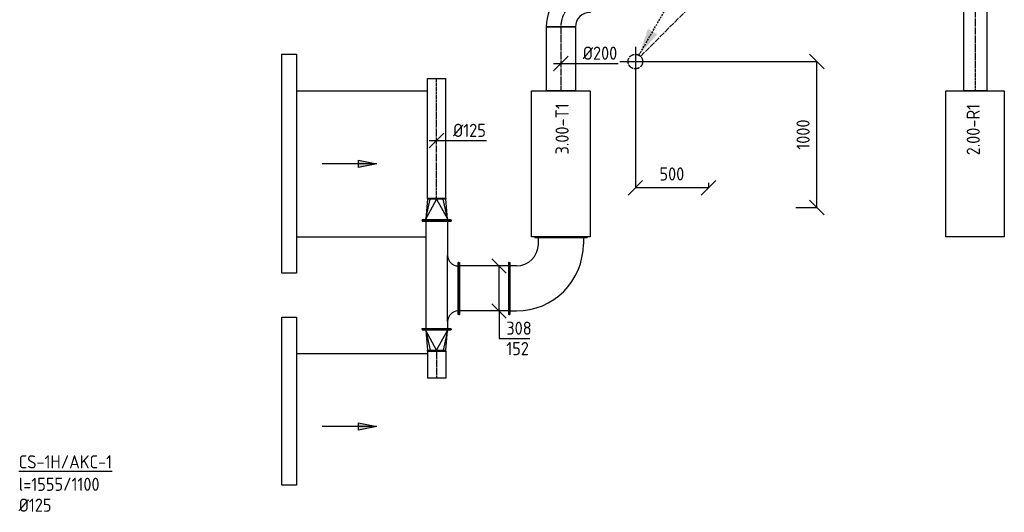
# Model space of a CAD drawing. Header units: millimetres. Extents: x -2745 to 52607, y -299 to 65129.
# Tile 1 of 40: x -2613 to 4125, y 313 to 3687. Entities that reach past the tile are written whole.
import ezdxf

# ---------------------------------------------------------------- set-up
doc = ezdxf.new("R2010")
doc.units = ezdxf.units.MM
for name, pattern in [('2322122', [47, 40, -7]), ('2322122_a', [19.5, 12.5, -7]), ('CENTER2', [28.575000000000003, 19.05, -3.175, 3.175, -3.175])]:
    doc.linetypes.add(name, pattern=pattern)
for name, color, linetype in [('BL$2----', 7, 'Continuous'), ('WL521---', 4, '2322122'), ('WL570---_APP', 2, 'Continuous'), ('WL570---_RETOUR_D', 4, 'Continuous'), ('WL570---_RETOUR_HL', 1, 'CENTER2'), ('WL570---_TOEVOER', 3, 'Continuous'), ('WL570---_TOEVOER_D', 3, 'Continuous'), ('WL570---_TOEVOER_HL', 1, 'CENTER2'), ('WL570---_TOEVOER_RST', 3, 'Continuous'), ('WM524---', 1, 'Continuous'), ('WM570---', 1, 'Continuous'), ('WM570---_TOEVOER', 1, 'Continuous')]:
    doc.layers.add(name, color=color, linetype=linetype)
doc.styles.add('STABICAD-018', font='ISOCP.SHX', dxfattribs={"height": 90})
doc.styles.get("Standard").update_dxf_attribs({"font": 'arial.ttf'})
doc.dimstyles.new('STABICAD', dxfattribs={"dimscale": 50, "dimtxt": 1.8, "dimasz": 2, "dimexe": 0, "dimexo": 0, "dimgap": 1.5, "dimtad": 0, "dimdec": 0, "dimzin": 0, "dimdsep": 46, "dimtxsty": 'STABICAD-018', "dimblk1": 'OBLIQUE', "dimblk2": 'OBLIQUE', "dimsah": 1, "dimcen": -3, "dimadec": 1, "dimazin": 0, "dimtfac": 1, "dimtdec": 0, "dimtofl": 0, "dimtmove": 2, "dimatfit": 3, "dimfxl": 1, "dimtvp": 1.055555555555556, "dimtolj": 1, "dimtzin": 0, "dimarcsym": 0})

# ---------------------------------------------------------------- blocks, each defined once
blk = doc.blocks.new('*U21')
at = {"color": 0, "linetype": 'Continuous'}
for p, q in [((0, 100, -3000.000000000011), (436.6985145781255, 100.0000000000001, -3000.000000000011)), ((0, -99.99999999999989, -3000.000000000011), (-3.216245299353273e-14, 100.0000000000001, -3000.000000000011)), ((436.6985145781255, 100.0000000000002, -3000.000000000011), (436.6985145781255, -99.99999999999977, -3000.000000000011)), ((0, -99.99999999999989, -3000.000000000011), (436.6985145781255, -99.99999999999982, -3000.000000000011))]:
    blk.add_line(p, q, dxfattribs=at)
at = {"layer": 'WL570---_TOEVOER_HL', "linetype": 'CENTER2'}
blk.add_line((0, 0, -3000.000000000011), (436.6985145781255, 7.022647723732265e-14, -3000.000000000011), dxfattribs=at)
at = {"layer": 'WM570---', "color": 2}
for tag in ['SECTIONCODE', 'CODE', 'POSITIONCODE']:
    blk.add_attdef(tag, (1090.224985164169, 3636.691232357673, 3000.000000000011), '', height=1.8, dxfattribs=at)
blk = doc.blocks.new('*U36')
at = {"color": 0, "linetype": 'Continuous'}
for p, q in [((0, 80, -2974.999999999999), (548.3380072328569, 80.00000000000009, -2974.999999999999)), ((0, -80, -2974.999999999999), (-2.572996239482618e-14, 80, -2974.999999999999)), ((548.3380072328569, 80, -2974.999999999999), (548.3380072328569, -80, -2974.999999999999)), ((0, -80, -2974.999999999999), (548.3380072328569, -79.99999999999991, -2974.999999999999))]:
    blk.add_line(p, q, dxfattribs=at)
at = {"layer": 'WL570---_RETOUR_HL', "linetype": 'CENTER2'}
blk.add_line((0, 0, -2974.999999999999), (548.3380072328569, 8.817947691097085e-14, -2974.999999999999), dxfattribs=at)
at = {"layer": 'WM570---', "color": 2}
for tag in ['SECTIONCODE', 'CODE', 'POSITIONCODE']:
    blk.add_attdef(tag, (3924.991126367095, 3748.334334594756, 2974.999999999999), '', height=1.8, dxfattribs=at)
blk = doc.blocks.new('*U11')
at = {"color": 0, "linetype": 'Continuous'}
for p, q in [((-353.9999999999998, 178.9999999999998), (-348.9999999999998, 178.9999999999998)), ((-353.9999999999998, -179.0000000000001), (-353.9999999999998, 178.9999999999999)), ((-348.9999999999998, -179.0000000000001), (-348.9999999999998, 178.9999999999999)), ((-348.9999999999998, 153.9999999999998), (-303.9999999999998, 153.9999999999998)), ((-353.9999999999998, -179.0000000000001), (-348.9999999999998, -179.0000000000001)), ((-303.9999999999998, -154.0000000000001), (-348.9999999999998, -154.0000000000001)), ((-154, -304.0000000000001), (-154, -349)), ((154, -349), (154, -304)), ((-179, -354), (-179, -349)), ((-179, -349), (179, -349.0000000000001)), ((-179, -354), (179, -354.0000000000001)), ((179, -354), (179, -349))]:
    blk.add_line(p, q, dxfattribs=at)
for radius in [458, 150]:
    blk.add_arc((-303.9999999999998, -304.0000000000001), radius, 0, 90, dxfattribs=at)
at = {"layer": 'BL$2----', "color": 2, "style": 'STABICAD-018'}
for tag in ['SECTIONCODE', 'CODE', 'POSITIONCODE']:
    blk.add_attdef(tag, (1090.224985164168, 1845.992717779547), '', height=1.8, dxfattribs=at)
blk = doc.blocks.new('*U12')
at = {"color": 0, "linetype": 'Continuous'}
for p, q in [((0, 179), (5, 179)), ((0, -179), (4.384235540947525e-14, 179)), ((5, -179), (5.000000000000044, 179)), ((5, 154), (339.0000000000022, 154)), ((344.0000000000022, 179), (339.0000000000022, 179)), ((339.0000000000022, -179), (339.0000000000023, 179)), ((344.0000000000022, -179), (344.0000000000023, 179)), ((0, -179), (5, -179)), ((5, -154), (339.0000000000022, -154)), ((344.0000000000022, -179), (339.0000000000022, -179))]:
    blk.add_line(p, q, dxfattribs=at)
at = {"layer": 'BL$2----', "color": 2, "style": 'STABICAD-018'}
for tag in ['POSITIONCODE', 'SECTIONCODE', 'CODE']:
    blk.add_attdef(tag, (736.2249851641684, 1845.992717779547), '', height=1.8, rotation=180, dxfattribs=at)
blk = doc.blocks.new('*U8')
at = {"color": 0, "linetype": 'Continuous'}
for p, q in [((50, 258), (-49.99999999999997, 358)), ((0, 0), (0, 308)), ((50, -50), (-49.99999999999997, 50)), ((0, 0), (0, -187.7488863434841)), ((0, -187.7488863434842), (212, -187.7488863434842))]:
    blk.add_line(p, q, dxfattribs=at)
at = {"color": 0, "linetype": 'Continuous', "style": 'STABICAD-018'}
for s, p in [('308', (50, -162.7488863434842)), ('152', (50, -302.7488863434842))]:
    blk.add_text(s, height=90, dxfattribs=at).set_placement(p)
at = {"layer": 'BL$2----', "color": 2}
blk.add_attdef('CODE', (667.1195659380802, 1691.992717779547), '', height=1.8, dxfattribs=at)
blk = doc.blocks.new('*U16')
at = {"color": 0, "linetype": 'Continuous'}
for p, q in [((0, 99.99999999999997), (5, 99.99999999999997)), ((0, -100), (-3.216245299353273e-14, 100)), ((5, -100), (4.999999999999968, 100)), ((5, 74.99999999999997), (239.8206533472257, 74.99999999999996)), ((691.820650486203, 74.99999999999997), (739.2941052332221, 74.99999999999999)), ((744.2941052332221, 100), (739.2941052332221, 100)), ((739.2941052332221, -100), (739.2941052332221, 100)), ((744.2941052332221, -100), (744.2941052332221, 100)), ((0, -100), (5, -100)), ((5, -75), (739.2941052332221, -75.00000000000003)), ((744.2941052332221, -100), (739.2941052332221, -100))]:
    blk.add_line(p, q, dxfattribs=at)
at = {"layer": 'BL$2----', "color": 2, "style": 'STABICAD-018'}
blk.add_attdef('CODE', (240.2249851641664, 2311.81336826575), '', height=1.8, rotation=270, dxfattribs=at)
for tag in ['SECTIONCODE', 'POSITIONCODE']:
    blk.add_attdef(tag, (390.2249851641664, 1935.415582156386), '', height=1.8, dxfattribs=at)
blk = doc.blocks.new('*U14')
at = {"color": 0, "linetype": 'Continuous'}
for p, q in [((0, -226), (0, 226.0000000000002)), ((77, 179), (72, 179)), ((72, -179), (72, 179)), ((77, -179), (77, 179)), ((77, -179), (72, -179))]:
    blk.add_line(p, q, dxfattribs=at)
for centre, start, end in [((72, 226.0000000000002), 180, 270), ((72, -226), 90, 180)]:
    blk.add_arc(centre, 72, start, end, dxfattribs=at)
at = {"layer": 'BL$2----', "color": 2}
for tag in ['SECTIONCODE', 'CODE', 'POSITIONCODE']:
    blk.add_attdef(tag, (315.2249851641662, 1845.992717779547), '', height=1.8, dxfattribs=at)
blk = doc.blocks.new('*U15')
at = {"color": 0, "linetype": 'Continuous'}
for p, q in [((-5, 100.0000000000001), (0, 100.0000000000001)), ((-5, -100), (-5.000000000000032, 100)), ((0, -100), (-3.216245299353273e-14, 100)), ((5, 75.00000000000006), (0, 75.00000000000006)), ((140, 2.842170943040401e-13), (4.999999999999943, 75.00000000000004)), ((5, 75.00000000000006), (140, 44.19417382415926)), ((140, 62.49999999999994), (5, 75.00000000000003)), ((140, 2.842170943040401e-13), (5.000000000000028, -74.99999999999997)), ((145, 62.5), (140, 62.5)), ((140, -62.5), (140, 62.5)), ((145, -62.5), (145, 62.5)), ((5, -74.99999999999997), (140, -44.19417382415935)), ((5, -74.99999999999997), (140, -62.50000000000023)), ((145, -62.5), (140, -62.5)), ((-5, -100), (0, -100)), ((5, -75), (0, -75))]:
    blk.add_line(p, q, dxfattribs=at)
at = {"layer": 'BL$2----', "color": 2, "style": 'STABICAD-018'}
blk.add_attdef('CODE', (240.2249851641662, 1662.519263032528), '', height=1.8, dxfattribs=at)
at = {"layer": 'BL$2----', "color": 2}
for tag in ['SECTIONCODE', 'POSITIONCODE']:
    blk.add_attdef(tag, (240.2249851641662, 1562.519263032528), '', height=1.8, dxfattribs=at)
blk = doc.blocks.new('*U13')
at = {"color": 0, "linetype": 'Continuous'}
for p, q in [((0, 62.5), (185.8095833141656, 62.49999999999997)), ((0, -62.5), (-2.010153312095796e-14, 62.5)), ((185.8095833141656, 62.5), (185.8095833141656, -62.49999999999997)), ((0, -62.5), (185.8095833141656, -62.5))]:
    blk.add_line(p, q, dxfattribs=at)
at = {"layer": 'WL570---_TOEVOER_HL', "linetype": 'CENTER2'}
blk.add_line((0, 0), (185.8095833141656, 1.458750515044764e-15), dxfattribs=at)
at = {"layer": 'BL$2----', "color": 2}
for tag in ['SECTIONCODE', 'CODE', 'POSITIONCODE']:
    blk.add_attdef(tag, (240.2249851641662, 1417.519263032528), '', height=1.8, dxfattribs=at)
blk = doc.blocks.new('*U10')
at = {"color": 0, "linetype": 'Continuous'}
for p, q in [((-5, 100), (0, 100)), ((-5, -99.99999999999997), (-4.999999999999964, 100)), ((0, -99.99999999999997), (3.673940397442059e-14, 100)), ((5, 75), (0, 75)), ((140, -2.842170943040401e-14), (5, 74.99999999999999)), ((5, 74.99999999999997), (140, 44.19417382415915)), ((140, 62.49999999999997), (5, 74.99999999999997)), ((145, 62.49999999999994), (140, 62.49999999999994)), ((140, -62.50000000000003), (140, 62.49999999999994)), ((145, -62.50000000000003), (145, 62.49999999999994)), ((140, -2.842170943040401e-14), (4.999999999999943, -74.99999999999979)), ((5, -74.9999999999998), (140, -44.19417382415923)), ((5, -74.9999999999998), (140, -62.49999999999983)), ((145, -62.50000000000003), (140, -62.50000000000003)), ((-5, -99.99999999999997), (0, -99.99999999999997)), ((5, -75.00000000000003), (0, -75.00000000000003))]:
    blk.add_line(p, q, dxfattribs=at)
at = {"layer": 'BL$2----', "color": 2, "style": 'STABICAD-018'}
blk.add_attdef('CODE', (240.2249851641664, 2416.81336826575), '', height=1.8, dxfattribs=at)
at = {"layer": 'BL$2----', "color": 2}
for tag in ['SECTIONCODE', 'POSITIONCODE']:
    blk.add_attdef(tag, (240.2249851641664, 2316.81336826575), '', height=1.8, dxfattribs=at)
blk = doc.blocks.new('*U9')
at = {"color": 0, "linetype": 'Continuous'}
for p, q in [((0, 62.5), (822.5999797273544, 62.49999999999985)), ((0, -62.49999999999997), (2.296212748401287e-14, 62.5)), ((822.5999797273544, 62.49999999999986), (822.5999797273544, -62.50000000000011)), ((0, -62.49999999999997), (822.5999797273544, -62.50000000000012))]:
    blk.add_line(p, q, dxfattribs=at)
at = {"layer": 'WL570---_TOEVOER_HL', "linetype": 'CENTER2'}
blk.add_line((0, 0), (822.5999797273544, -1.511091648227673e-13), dxfattribs=at)
at = {"layer": 'BL$2----', "color": 2}
for tag in ['SECTIONCODE', 'CODE', 'POSITIONCODE']:
    blk.add_attdef(tag, (240.2249851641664, 2461.81336826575), '', height=1.8, dxfattribs=at)
blk = doc.blocks.new('*U17')
at = {"color": 0, "linetype": 'Continuous'}
for p, q in [((-49.99999999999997, -50), (49.99999999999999, 49.99999999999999)), ((-50, 0), (62.5, 0)), ((62.5, 0), (341.2279220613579, 0))]:
    blk.add_line(p, q, dxfattribs=at)
at = {"color": 0, "linetype": 'Continuous', "style": 'STABICAD-018'}
blk.add_text('%%c125', height=90, dxfattribs=at).set_placement((112.5, 25))
at = {"layer": 'BL$2----', "color": 2}
blk.add_attdef('CODE', (240.2249851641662, 2858.675441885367), '', height=1.8, dxfattribs=at)
blk = doc.blocks.new('*U22')
at = {"color": 0, "linetype": 'Continuous'}
for p, q in [((-200, -100, -3000.000000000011), (-200, 100, -3000.000000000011)), ((99.99999999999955, -200, -3000.000000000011), (-100.0000000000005, -200, -3000.000000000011))]:
    blk.add_line(p, q, dxfattribs=at)
for centre, radius, start, end in [((-199.9999999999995, -199.9999999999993, -3000.000000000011), 299.9999999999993, 359.9999999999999, 90.00000000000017), ((-200.0000000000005, -200.0000000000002, -3000.000000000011), 100.0000000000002, 7.993605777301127e-14, 90)]:
    blk.add_arc(centre, radius, start, end, dxfattribs=at)
at = {"layer": 'WL570---_TOEVOER_HL', "linetype": 'CENTER2'}
blk.add_arc((-200.0000000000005, -200, -3000.000000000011), 200, 0, 90, dxfattribs=at)
at = {"layer": 'WM570---', "color": 2, "style": 'STABICAD-018'}
for tag, p in [('CODE', (1090.22498516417, 3936.691232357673, 3000.000000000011)), ('SECTIONCODE', (1090.224985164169, 3836.691232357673, 3000.000000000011)), ('POSITIONCODE', (1090.224985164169, 3836.691232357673, 3000.000000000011))]:
    blk.add_attdef(tag, p, '', height=1.8, dxfattribs=at)
blk = doc.blocks.new('*U95')
at = {"color": 0, "linetype": 'Continuous'}
for p, q in [((-50, -50, -3000.000000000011), (50, 49.99999999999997, -3000.000000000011)), ((-50, 0, -3000.000000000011), (100.0000000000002, 0, -3000.000000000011)), ((100.0000000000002, 0, -3000.000000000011), (393.0708661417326, 0, -3000.000000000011))]:
    blk.add_line(p, q, dxfattribs=at)
at = {"color": 0, "linetype": 'Continuous', "style": 'STABICAD-018'}
blk.add_text('%%c200', height=90, dxfattribs=at).set_placement((150.0000000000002, 25, -3000.000000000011))
at = {"layer": 'WM570---', "color": 2, "style": 'STABICAD-018'}
blk.add_attdef('CODE', (1090.224985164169, 3387.360845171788, 3000.000000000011), '', height=1.8, dxfattribs=at)
blk = doc.blocks.new('_Oblique')
at = {"color": 0, "linetype": 'ByBlock', "lineweight": -2}
blk.add_line((-0.5, -0.5), (0.5, 0.5), dxfattribs=at)
blk = doc.blocks.new('*D96')
at = {"layer": 'Defpoints', "color": 0, "transparency": 16777216}
for p in [(1600, 3500.525959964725), (2100, 2570.288950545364), (1600, 2535.405072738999)]:
    blk.add_point(p, dxfattribs=at)
at = {"layer": 'WM524---', "color": 0, "lineweight": -2, "transparency": 16777216}
for p, q in [((1600, 3500.525959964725), (1600, 2535.405072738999)), ((2100, 2570.288950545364), (2100, 2535.405072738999)), ((2100, 2535.405072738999), (1600, 2535.405072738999))]:
    blk.add_line(p, q, dxfattribs=at)
at = {"layer": 'WM524---', "color": 0, "lineweight": -2, "transparency": 16777216, "xscale": 100, "yscale": 100, "zscale": 100, "rotation": 180}
blk.add_blockref('_Oblique', (1600, 2535.405072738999), dxfattribs=at)
at = {"layer": 'WM524---', "color": 0, "lineweight": -2, "transparency": 16777216, "xscale": 100, "yscale": 100, "zscale": 100}
blk.add_blockref('_Oblique', (2100, 2535.405072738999), dxfattribs=at)
at = {"layer": 'WM524---', "color": 0, "transparency": 16777216, "insert": (1850, 2630.405072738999), "char_height": 90, "attachment_point": 5, "style": 'STABICAD-018'}
blk.add_mtext('\\A1;500', dxfattribs=at)
blk = doc.blocks.new('*D97')
at = {"layer": 'Defpoints', "color": 0, "transparency": 16777216}
for p in [(1492.999060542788, 3400), (2842.870551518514, 3400), (2697.41024939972, 2400)]:
    blk.add_point(p, dxfattribs=at)
at = {"layer": 'WM524---', "color": 0, "lineweight": -2, "transparency": 16777216}
for p, q in [((1492.999060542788, 3400), (2842.870551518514, 3400)), ((2842.870551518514, 2400), (2842.870551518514, 3400)), ((2697.41024939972, 2400), (2842.870551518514, 2400))]:
    blk.add_line(p, q, dxfattribs=at)
at = {"layer": 'WM524---', "color": 0, "lineweight": -2, "transparency": 16777216, "xscale": 100, "yscale": 100, "zscale": 100}
for p, rotation in [((2842.870551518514, 3400), 90), ((2842.870551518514, 2400), 270)]:
    blk.add_blockref('_Oblique', p, dxfattribs=dict(at, rotation=rotation))
at = {"layer": 'WM524---', "color": 0, "transparency": 16777216, "insert": (2747.870551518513, 2900), "char_height": 90, "attachment_point": 5, "rotation": 90, "style": 'STABICAD-018'}
blk.add_mtext('\\A1;1000', dxfattribs=at)
blk = doc.blocks.new('*U99')
at = {"linetype": '2322122'}
blk.add_hatch(color=2, dxfattribs=at).paths.add_polyline_path([(25, 43.30127018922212), (86.27404735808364, 224.4310333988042), (151.2259526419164, 186.9310333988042)], flags=0)
at = {"color": 2, "linetype": '2322122_a'}
blk.add_line((25, 43.30127018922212, 3000), (512.5000000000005, 887.6760388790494, 3000), dxfattribs=at)
at = {"color": 0, "linetype": '2322122'}
blk.add_line((0, 0), (0, 0, 3000), dxfattribs=at)
blk.add_circle((0, 0, 3000), 50, dxfattribs=at)
at = {"color": 2, "linetype": '2322122'}
blk.add_circle((0, 0, 3000), 50, dxfattribs=at)
at = {"layer": 'WM524---', "color": 2, "style": 'STABICAD-018'}
for tag, p in [('SECTIONCODE', (1600, 3550, 1499.495)), ('POSITIONCODE', (1600, 3550, 1499.495)), ('CODE', (1600, 3500)), ('FLOORCODE', (1650, 3400))]:
    blk.add_attdef(tag, p, '', height=1.8, dxfattribs=at)
blk = doc.blocks.new('DM_SYM002')
at = {"color": 0, "linetype": 'Continuous'}
for p, q in [((0, 0), (-7.5, 0)), ((-2.5, -0.5), (-2.5, 0.5)), ((-2.5, 0.5), (0, 0)), ((0, 0), (-2.5, -0.5))]:
    blk.add_line(p, q, dxfattribs=at)
blk.add_solid([(-2.5, 0.5), (-2.5, -0.5), (0, 0)], dxfattribs=at)

msp = doc.modelspace()

# ---------------------------------------------------------------- linework, layer by layer
at = {"layer": 'WL521---', "linetype": '2322122'}
msp.add_line((1635.355339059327, 3435.355339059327), (2400, 4199.999999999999), dxfattribs=at)
at = {"layer": 'WL570---_APP', "color": 2}
for points in [[(890.2249851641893, 3199.99271777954), (1290.224985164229, 3199.992717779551), (1290.224985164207, 2199.992717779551), (890.2249851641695, 2199.99271777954)], [(3724.991126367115, 3199.9963273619), (4124.991126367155, 3199.996327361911), (4124.991126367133, 2199.996327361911), (3724.991126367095, 2199.9963273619)]]:
    msp.add_lwpolyline(points, close=True, dxfattribs=at)
at = {"layer": 'WL570---_TOEVOER_RST'}
for points in [[(-818.6108238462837, 3449.992717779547), (-718.6108238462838, 3449.992717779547), (-718.6108238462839, 1949.992717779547), (-818.6108238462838, 1949.992717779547)], [(-818.6108238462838, 1649.992717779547), (-718.6108238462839, 1649.992717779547), (-718.6108238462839, 499.9927177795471), (-818.6108238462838, 499.9927177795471)]]:
    msp.add_lwpolyline(points, close=True, dxfattribs=at)
for points in [[(-718.6108238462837, 3199.992717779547), (177.7249851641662, 3199.992717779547)], [(-718.6108238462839, 2199.992717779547), (165.2249851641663, 2199.992717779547)], [(-718.6108238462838, 1399.992717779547), (177.7249851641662, 1399.992717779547)]]:
    msp.add_lwpolyline(points, dxfattribs=at)

# ---------------------------------------------------------------- block references
at = {"layer": 'WL521---', "linetype": '2322122'}
msp.add_blockref('*U99', (1600, 3400), dxfattribs=at)
at = {"layer": 'WL570---_RETOUR_D', "linetype": 'Continuous', "rotation": 270}
msp.add_blockref('*U36', (3924.991126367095, 3748.334334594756, 2974.999999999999), dxfattribs=at)
at = {"layer": 'WL570---_TOEVOER', "linetype": 'Continuous', "xscale": 50, "yscale": 50, "zscale": 50}
for p in [(-168.6108238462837, 2699.992717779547), (-168.6108238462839, 899.9927177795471)]:
    msp.add_blockref('DM_SYM002', p, dxfattribs=at)
at = {"layer": 'WL570---_TOEVOER_D', "linetype": 'Continuous'}
for name, p, rotation in [('*U22', (1090.224985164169, 3836.691232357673, 3000.000000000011), 90.00000000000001), ('*U21', (1090.224985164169, 3636.691232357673, 3000.000000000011), 270), ('*U9', (240.2249851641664, 2461.81336826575), 90.00000000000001), ('*U10', (240.2249851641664, 2316.81336826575), 90.00000000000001), ('*U16', (240.2249851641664, 2311.81336826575), 270), ('*U11', (1090.224985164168, 1845.992717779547), 270), ('*U12', (736.2249851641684, 1845.992717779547), 180), ('*U15', (240.2249851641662, 1562.519263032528), 270), ('*U13', (240.2249851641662, 1417.519263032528), 270)]:
    msp.add_blockref(name, p, dxfattribs=dict(at, rotation=rotation))
msp.add_blockref('*U14', (315.2249851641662, 1845.992717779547), dxfattribs=at)
at = {"layer": 'WM570---_TOEVOER', "linetype": 'Continuous'}
for name, p in [('*U95', (1090.224985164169, 3387.360845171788, 3000.000000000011)), ('*U17', (240.2249851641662, 2858.675441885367)), ('*U8', (667.1195659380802, 1691.992717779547))]:
    msp.add_blockref(name, p, dxfattribs=at)

# ---------------------------------------------------------------- texts
at = {"layer": 'WM570---', "style": 'STABICAD-018'}
for s, p in [('3.00-T1', (1143.711714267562, 2763.724834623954, 25.00000000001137)), ('2.00-R1', (3957.620682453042, 2757.64276777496))]:
    msp.add_text(s, height=90, rotation=90, dxfattribs=at).set_placement(p)
for s, p in [('%%UCS-1H/AKC-1', (-2619.929826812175, 614.0021868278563)), ('l=1555/1100', (-2619.929826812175, 460.3555805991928)), ('%%C125', (-2619.929826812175, 317.3057965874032))]:
    msp.add_text(s, height=90, dxfattribs=at).set_placement(p)

# ---------------------------------------------------------------- dimensions: what is measured, and where the dimension line sits
at = {"layer": 'WM524---'}
dim = msp.add_linear_dim(base=(2842.870551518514, 3400), p1=(2697.41024939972, 2400), p2=(1492.999060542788, 3400), angle=90, dimstyle='STABICAD', dxfattribs=at)
dim.commit()
dim.dimension.update_dxf_attribs({"geometry": '*D97', "text_midpoint": (2747.870551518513, 2900)})
dim = msp.add_linear_dim(base=(1600, 2535.405072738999), p1=(2100, 2570.288950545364), p2=(1600, 3500.525959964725), dimstyle='STABICAD', dxfattribs=at)
dim.commit()
dim.dimension.update_dxf_attribs({"geometry": '*D96', "text_midpoint": (1850, 2630.405072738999)})

doc.saveas('drawing.dxf')
